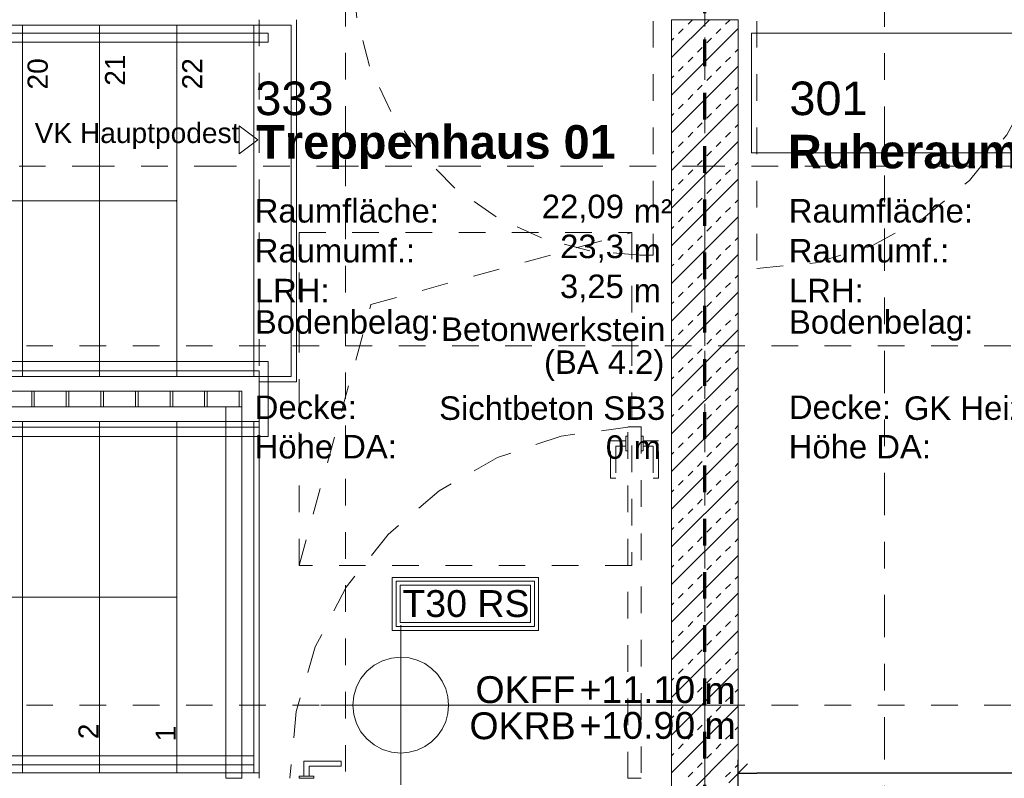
# Model space of a CAD drawing. Header units: metres. Extents: x -45.2 to 14.3, y -31.8 to 10.2.
# Tile 118 of 148: x -18.8 to -15.1, y -3 to -0.1. Entities that reach past the tile are written whole.
import ezdxf

# ---------------------------------------------------------------- set-up
doc = ezdxf.new("R2010")
doc.units = ezdxf.units.M
doc.header["$LTSCALE"] = 0.05
for name, pattern in [('Achsen 01', [5.291531, 3.175, -1.058062, 0.352704, -0.705764]), ('gestrichelt - 01', [2, 1, -1]), ('gestrichelt - 02', [4, 2, -2]), ('Raster 01', [2, 1, -1])]:
    doc.linetypes.add(name, pattern=pattern)
doc.layers.get('0').update_dxf_attribs({"lineweight": 25})
for name, color, linetype, lineweight in [('013_Beton und Stahlbetonarbeiten-340 Innenwände', 7, 'Continuous', 18), ('031_Metallbauarbeiten-340 Innentüren _ Elemente', 7, 'Continuous', 9), ('031_Metallbauarbeiten-340 Treppen Geländer', 7, 'Continuous', 9), ('AV1-Brandschutzkonzept-Brandschutzkonzept', 7, 'Continuous', 5), ('AV1-Einrichtung Bemaßung', 7, 'Continuous', 9), ('AV1-Schnitt Achsen', 7, 'Achsen 01', 18), ('AV1-Stempel-Raumstempel', 7, 'Continuous', 9), ('Keine', 7, 'Continuous', 9)]:
    doc.layers.add(name, color=color, linetype=linetype, lineweight=lineweight)
for name, color, linetype, lineweight, true_color in [('013_Beton und Stahlbetonarbeiten-350 Stahlbeton Treppe Ansicht', 7, 'Continuous', 9, 0xa6a6a6), ('032_Metallarbeiten-Fenster', 7, 'Continuous', 13, 0x444444), ('AV1-Achsen', 1, 'Achsen 01', 18, 0xff0000), ('AV1-Einrichtung', 7, 'Continuous', 9, 0xa6a6a6), ('AV1-Raster', 7, 'Raster 01', 9, 0xa6a6a6), ('Beschriftung', 7, 'Continuous', 9, 0x555555)]:
    doc.layers.add(name, color=color, linetype=linetype, lineweight=lineweight, true_color=true_color)
doc.styles.add('Arial', font='arial.ttf')
doc.styles.add('Arial (bold)', font='arialbd.ttf')

msp = doc.modelspace()

# ---------------------------------------------------------------- linework, layer by layer
at = {"color": 0, "linetype": 'Continuous', "lineweight": 15}
msp.add_line((-16.1104, -2.9914), (-16.0396, -2.9207), dxfattribs=at)
at = {"color": 0, "linetype": 'ByBlock', "lineweight": -2}
msp.add_line((-16.075, -2.956), (-16.0043, -2.956), dxfattribs=at)
at = {"layer": '013_Beton und Stahlbetonarbeiten-340 Innenwände', "color": 251, "linetype": 'Continuous', "lineweight": 13, "true_color": 0x4c4c4c}
for p, q in [((-16.1828, -0.125), (-16.325, -0.2672)), ((-16.3243, -0.125), (-16.325, -0.1257)), ((-16.2635, -0.1414), (-16.247, -0.125)), ((-16.122, -0.1414), (-16.1056, -0.125)), ((-16.075, -0.1586), (-16.325, -0.4086)), ((-16.2988, -0.1768), (-16.2811, -0.1591)), ((-16.1574, -0.1768), (-16.1397, -0.1591)), ((-16.325, -0.203), (-16.3165, -0.1945)), ((-16.1927, -0.2121), (-16.1751, -0.1945)), ((-16.2281, -0.2475), (-16.2104, -0.2298)), ((-16.0867, -0.2475), (-16.075, -0.2358)), ((-16.2635, -0.2828), (-16.2458, -0.2652)), ((-16.122, -0.2828), (-16.1044, -0.2652)), ((-16.075, -0.3), (-16.325, -0.55)), ((-16.2988, -0.3182), (-16.2811, -0.3005)), ((-16.1574, -0.3182), (-16.1397, -0.3005)), ((-16.325, -0.3444), (-16.3165, -0.3359)), ((-16.1927, -0.3536), (-16.1751, -0.3359)), ((-16.2635, -0.4243), (-16.2458, -0.4066)), ((-16.2281, -0.3889), (-16.2104, -0.3712)), ((-16.122, -0.4243), (-16.1044, -0.4066)), ((-16.0867, -0.3889), (-16.075, -0.3772)), ((-16.075, -0.4414), (-16.325, -0.6914)), ((-16.2988, -0.4596), (-16.2811, -0.4419)), ((-16.1574, -0.4596), (-16.1397, -0.4419)), ((-16.325, -0.4858), (-16.3165, -0.4773)), ((-16.1927, -0.495), (-16.1751, -0.4773)), ((-16.2281, -0.5303), (-16.2104, -0.5127)), ((-16.2635, -0.5657), (-16.2458, -0.548)), ((-16.122, -0.5657), (-16.1044, -0.548)), ((-16.0867, -0.5303), (-16.075, -0.5187)), ((-16.075, -0.5828), (-16.325, -0.8328)), ((-16.2988, -0.601), (-16.2811, -0.5834)), ((-16.1574, -0.601), (-16.1397, -0.5834)), ((-16.325, -0.6272), (-16.3165, -0.6187)), ((-16.1927, -0.6364), (-16.1751, -0.6187)), ((-16.2281, -0.6718), (-16.2104, -0.6541)), ((-16.0867, -0.6718), (-16.075, -0.6601)), ((-16.2635, -0.7071), (-16.2458, -0.6894)), ((-16.122, -0.7071), (-16.1044, -0.6894)), ((-16.075, -0.7243), (-16.325, -0.9743)), ((-16.2988, -0.7425), (-16.2811, -0.7248)), ((-16.1574, -0.7425), (-16.1397, -0.7248)), ((-16.325, -0.7687), (-16.3165, -0.7601)), ((-16.1927, -0.7778), (-16.1751, -0.7601)), ((-16.2281, -0.8132), (-16.2104, -0.7955)), ((-16.0867, -0.8132), (-16.075, -0.8015)), ((-16.2635, -0.8485), (-16.2458, -0.8309)), ((-16.122, -0.8485), (-16.1044, -0.8309)), ((-16.075, -0.8657), (-16.325, -1.1157)), ((-16.2988, -0.8839), (-16.2811, -0.8662)), ((-16.1574, -0.8839), (-16.1397, -0.8662)), ((-16.325, -0.9101), (-16.3165, -0.9016)), ((-16.1927, -0.9192), (-16.1751, -0.9016)), ((-16.2281, -0.9546), (-16.2104, -0.9369)), ((-16.0867, -0.9546), (-16.075, -0.9429)), ((-16.2635, -0.9899), (-16.2458, -0.9723)), ((-16.122, -0.9899), (-16.1044, -0.9723)), ((-16.075, -1.0071), (-16.325, -1.2571)), ((-16.2988, -1.0253), (-16.2811, -1.0076)), ((-16.1574, -1.0253), (-16.1397, -1.0076)), ((-16.325, -1.0515), (-16.3165, -1.043)), ((-16.1927, -1.0607), (-16.1751, -1.043)), ((-16.2281, -1.096), (-16.2104, -1.0783)), ((-16.0867, -1.096), (-16.075, -1.0843)), ((-16.2635, -1.1314), (-16.2458, -1.1137)), ((-16.122, -1.1314), (-16.1044, -1.1137)), ((-16.075, -1.1485), (-16.325, -1.3985)), ((-16.2988, -1.1667), (-16.2811, -1.149)), ((-16.1574, -1.1667), (-16.1397, -1.149)), ((-16.325, -1.1929), (-16.3165, -1.1844)), ((-16.2281, -1.2374), (-16.2104, -1.2198)), ((-16.1927, -1.2021), (-16.1751, -1.1844)), ((-16.2635, -1.2728), (-16.2458, -1.2551)), ((-16.122, -1.2728), (-16.1044, -1.2551)), ((-16.0867, -1.2374), (-16.075, -1.2258)), ((-16.075, -1.29), (-16.325, -1.54)), ((-16.2988, -1.3081), (-16.2811, -1.2905)), ((-16.1574, -1.3081), (-16.1397, -1.2905)), ((-16.325, -1.3343), (-16.3165, -1.3258)), ((-16.1927, -1.3435), (-16.1751, -1.3258)), ((-16.2281, -1.3789), (-16.2104, -1.3612)), ((-16.0867, -1.3789), (-16.075, -1.3672)), ((-16.2635, -1.4142), (-16.2458, -1.3965)), ((-16.122, -1.4142), (-16.1044, -1.3965)), ((-16.075, -1.4314), (-16.325, -1.6814)), ((-16.2988, -1.4496), (-16.2811, -1.4319)), ((-16.1574, -1.4496), (-16.1397, -1.4319)), ((-16.325, -1.4758), (-16.3165, -1.4672)), ((-16.1927, -1.4849), (-16.1751, -1.4672)), ((-16.2281, -1.5203), (-16.2104, -1.5026)), ((-16.0867, -1.5203), (-16.075, -1.5086)), ((-16.2635, -1.5556), (-16.2458, -1.538)), ((-16.122, -1.5556), (-16.1044, -1.538)), ((-16.075, -1.5728), (-16.325, -1.8228)), ((-16.2988, -1.591), (-16.2811, -1.5733)), ((-16.1574, -1.591), (-16.1397, -1.5733)), ((-16.325, -1.6172), (-16.3165, -1.6087)), ((-16.1927, -1.6263), (-16.1751, -1.6087)), ((-16.2281, -1.6617), (-16.2104, -1.644)), ((-16.0867, -1.6617), (-16.075, -1.65)), ((-16.2635, -1.6971), (-16.2458, -1.6794)), ((-16.122, -1.6971), (-16.1044, -1.6794)), ((-16.075, -1.7142), (-16.325, -1.9642)), ((-16.2988, -1.7324), (-16.2811, -1.7147)), ((-16.1574, -1.7324), (-16.1397, -1.7147)), ((-16.325, -1.7586), (-16.3165, -1.7501)), ((-16.1927, -1.7678), (-16.1751, -1.7501)), ((-16.2281, -1.8031), (-16.2104, -1.7854)), ((-16.0867, -1.8031), (-16.075, -1.7914)), ((-16.2635, -1.8385), (-16.2458, -1.8208)), ((-16.122, -1.8385), (-16.1044, -1.8208)), ((-16.075, -1.8556), (-16.325, -2.1056)), ((-16.2988, -1.8738), (-16.2811, -1.8562)), ((-16.1574, -1.8738), (-16.1397, -1.8562)), ((-16.325, -1.9), (-16.3165, -1.8915)), ((-16.1927, -1.9092), (-16.1751, -1.8915)), ((-16.2281, -1.9445), (-16.2104, -1.9269)), ((-16.0867, -1.9445), (-16.075, -1.9329)), ((-16.075, -1.9971), (-16.325, -2.2471)), ((-16.2988, -2.0153), (-16.2811, -1.9976)), ((-16.2635, -1.9799), (-16.2458, -1.9622)), ((-16.1574, -2.0153), (-16.1397, -1.9976)), ((-16.122, -1.9799), (-16.1044, -1.9622)), ((-16.325, -2.0414), (-16.3165, -2.0329)), ((-16.1927, -2.0506), (-16.1751, -2.0329)), ((-16.2281, -2.086), (-16.2104, -2.0683)), ((-16.2635, -2.1213), (-16.2458, -2.1036)), ((-16.122, -2.1213), (-16.1044, -2.1036)), ((-16.0867, -2.086), (-16.075, -2.0743)), ((-16.075, -2.1385), (-16.325, -2.3885)), ((-16.2988, -2.1567), (-16.2811, -2.139)), ((-16.1574, -2.1567), (-16.1397, -2.139)), ((-16.325, -2.1829), (-16.3165, -2.1744)), ((-16.1927, -2.192), (-16.1751, -2.1744)), ((-16.2281, -2.2274), (-16.2104, -2.2097)), ((-16.0867, -2.2274), (-16.075, -2.2157)), ((-16.2635, -2.2627), (-16.2458, -2.2451)), ((-16.122, -2.2627), (-16.1044, -2.2451)), ((-16.075, -2.2799), (-16.325, -2.5299)), ((-16.2988, -2.2981), (-16.2811, -2.2804)), ((-16.1574, -2.2981), (-16.1397, -2.2804)), ((-16.325, -2.3243), (-16.3165, -2.3158)), ((-16.1927, -2.3335), (-16.1751, -2.3158)), ((-16.2281, -2.3688), (-16.2104, -2.3511)), ((-16.0867, -2.3688), (-16.075, -2.3571)), ((-16.2635, -2.4042), (-16.2458, -2.3865)), ((-16.122, -2.4042), (-16.1044, -2.3865)), ((-16.075, -2.4213), (-16.325, -2.6713)), ((-16.2988, -2.4395), (-16.2811, -2.4218)), ((-16.1574, -2.4395), (-16.1397, -2.4218)), ((-16.325, -2.4657), (-16.3165, -2.4572)), ((-16.1927, -2.4749), (-16.1751, -2.4572)), ((-16.2281, -2.5102), (-16.2104, -2.4926)), ((-16.0867, -2.5102), (-16.075, -2.4985)), ((-16.2635, -2.5456), (-16.2458, -2.5279)), ((-16.122, -2.5456), (-16.1044, -2.5279)), ((-16.075, -2.5627), (-16.325, -2.8127)), ((-16.2988, -2.5809), (-16.2811, -2.5633)), ((-16.1574, -2.5809), (-16.1397, -2.5633)), ((-16.325, -2.6071), (-16.3165, -2.5986)), ((-16.1927, -2.6163), (-16.1751, -2.5986)), ((-16.2281, -2.6517), (-16.2104, -2.634)), ((-16.0867, -2.6517), (-16.075, -2.64)), ((-16.2635, -2.687), (-16.2458, -2.6693)), ((-16.122, -2.687), (-16.1044, -2.6693)), ((-16.075, -2.7042), (-16.325, -2.9542)), ((-16.2988, -2.7224), (-16.2811, -2.7047)), ((-16.1574, -2.7224), (-16.1397, -2.7047)), ((-16.325, -2.7485), (-16.3165, -2.74)), ((-16.1927, -2.7577), (-16.1751, -2.74)), ((-16.2635, -2.8284), (-16.2458, -2.8107)), ((-16.2281, -2.7931), (-16.2104, -2.7754)), ((-16.122, -2.8284), (-16.1044, -2.8107)), ((-16.0867, -2.7931), (-16.075, -2.7814)), ((-16.075, -2.8456), (-16.325, -3.0956)), ((-16.2988, -2.8638), (-16.2811, -2.8461)), ((-16.1574, -2.8638), (-16.1397, -2.8461)), ((-16.325, -2.89), (-16.3165, -2.8815)), ((-16.1927, -2.8991), (-16.1751, -2.8815)), ((-16.2281, -2.9345), (-16.2104, -2.9168)), ((-16.0867, -2.9345), (-16.075, -2.9228)), ((-16.2635, -2.9698), (-16.2458, -2.9522)), ((-16.122, -2.9698), (-16.1044, -2.9522))]:
    msp.add_line(p, q, dxfattribs=at)
at = {"layer": '013_Beton und Stahlbetonarbeiten-340 Innenwände'}
msp.add_lwpolyline([(-16.325, -5.525), (-16.325, -0.125), (-16.075, -0.125), (-16.075, -5.525)], close=True, dxfattribs=at)
at = {"layer": '013_Beton und Stahlbetonarbeiten-350 Stahlbeton Treppe Ansicht', "linetype": 'Continuous'}
for p, q in [((-17.755, -0.145), (-21.515, -0.145)), ((-18.765, -1.465), (-18.765, -0.145)), ((-18.475, -1.465), (-18.475, -0.145)), ((-18.185, -0.145), (-18.185, -1.465)), ((-17.895, -0.145), (-17.895, -1.465)), ((-17.755, -0.145), (-17.755, -1.465)), ((-17.875, -2.955), (-21.515, -2.955))]:
    msp.add_line(p, q, dxfattribs=at)
at = {"layer": '013_Beton und Stahlbetonarbeiten-350 Stahlbeton Treppe Ansicht', "color": 7, "linetype": 'Raster 01'}
msp.add_line((-17.875, -0.125), (-17.875, -2.975), dxfattribs=at)
at = {"layer": '013_Beton und Stahlbetonarbeiten-350 Stahlbeton Treppe Ansicht', "color": 252, "linetype": 'Continuous', "true_color": 0x888888}
for p, q in [((-21.515, -1.465), (-17.755, -1.465)), ((-21.515, -1.635), (-17.875, -1.635))]:
    msp.add_line(p, q, dxfattribs=at)
at = {"layer": '013_Beton und Stahlbetonarbeiten-350 Stahlbeton Treppe Ansicht', "color": 8, "true_color": 0x808080}
for p, q in [((-18.765, -2.955), (-18.765, -1.635)), ((-18.475, -1.635), (-18.475, -2.955)), ((-18.185, -2.955), (-18.185, -1.635)), ((-17.895, -2.955), (-17.895, -1.635))]:
    msp.add_line(p, q, dxfattribs=at)
at = {"layer": '013_Beton und Stahlbetonarbeiten-350 Stahlbeton Treppe Ansicht', "color": 7, "linetype": 'Continuous'}
msp.add_lwpolyline([(-17.735, -0.125), (-17.735, -1.485), (-17.875, -1.485), (-17.875, -1.62), (-17.875, -2.975)], dxfattribs=at)
at = {"layer": '013_Beton und Stahlbetonarbeiten-350 Stahlbeton Treppe Ansicht', "color": 7, "lineweight": 13}
msp.add_lwpolyline([(-17.95, -0.6285), (-17.88, -0.576), (-17.95, -0.5235)], close=True, dxfattribs=at)
at = {"layer": '013_Beton und Stahlbetonarbeiten-350 Stahlbeton Treppe Ansicht', "color": 8, "linetype": 'Continuous', "lineweight": 18, "true_color": 0x808080}
msp.add_lwpolyline([(-18.185, -0.805), (-22.1, -0.805), (-22.1, -2.295), (-18.185, -2.295)], dxfattribs=at)
at = {"layer": '013_Beton und Stahlbetonarbeiten-350 Stahlbeton Treppe Ansicht', "color": 8, "lineweight": 18, "true_color": 0x808080}
msp.add_lwpolyline([(-18.187, -0.8038), (-18.185, -0.805), (-18.187, -0.8062)], close=True, dxfattribs=at)
at = {"layer": '013_Beton und Stahlbetonarbeiten-350 Stahlbeton Treppe Ansicht', "color": 8, "linetype": 'Continuous', "lineweight": 18, "true_color": 0x808080}
msp.add_circle((-18.185, -2.295), 0.001, dxfattribs=at)
at = {"layer": '031_Metallbauarbeiten-340 Innentüren _ Elemente', "color": 253, "linetype": 'gestrichelt - 01', "lineweight": 9, "true_color": 0xa6a6a6}
msp.add_lwpolyline([(-16.49, -1.6559), (-16.7403, -1.6896), (-16.9796, -1.7703), (-17.1991, -1.8951), (-17.3909, -2.0595), (-17.5478, -2.2573), (-17.6642, -2.4814), (-17.7358, -2.7236), (-17.76, -2.975)], dxfattribs=at)
for points in [[(-16.44, -2.975), (-16.49, -2.975), (-16.49, -1.655), (-16.44, -1.655)], [(-16.4975, -1.69), (-16.49, -1.69), (-16.49, -1.745), (-16.4975, -1.745)], [(-16.44, -1.69), (-16.4325, -1.69), (-16.4325, -1.745), (-16.44, -1.745)], [(-16.4975, -1.7075), (-16.4975, -1.7275), (-16.535, -1.7275), (-16.535, -1.8475), (-16.555, -1.8475), (-16.555, -1.7075)], [(-16.4325, -1.7075), (-16.4325, -1.7275), (-16.395, -1.7275), (-16.395, -1.8475), (-16.375, -1.8475), (-16.375, -1.7075)]]:
    msp.add_lwpolyline(points, close=True, dxfattribs=at)
at = {"layer": '031_Metallbauarbeiten-340 Innentüren _ Elemente'}
for points in [[(-17.7075, -2.9675), (-17.6875, -2.9675), (-17.6875, -2.93), (-17.5675, -2.93), (-17.5675, -2.91), (-17.7075, -2.91)], [(-17.725, -2.975), (-17.725, -2.9675), (-17.67, -2.9675), (-17.67, -2.975)]]:
    msp.add_lwpolyline(points, close=True, dxfattribs=at)
at = {"layer": '031_Metallbauarbeiten-340 Treppen Geländer', "color": 253, "linetype": 'Continuous', "lineweight": 9, "true_color": 0xa6a6a6}
for points in [[(-21.375, -0.21), (-18.185, -0.21), (-18.185, -0.175), (-21.375, -0.175)], [(-18.185, -0.175), (-18.185, -0.21), (-17.8413, -0.21), (-17.8413, -0.175)], [(-21.375, -1.4444), (-18.185, -1.4444), (-18.185, -1.4094), (-21.375, -1.4094)], [(-21.085, -1.6906), (-17.895, -1.6906), (-17.895, -1.6556), (-21.085, -1.6556)], [(-21.085, -2.89), (-17.895, -2.89), (-17.895, -2.925), (-21.085, -2.925)]]:
    msp.add_lwpolyline(points, close=True, dxfattribs=at)
at = {"layer": '031_Metallbauarbeiten-340 Treppen Geländer', "color": 8, "linetype": 'Continuous', "lineweight": 13, "true_color": 0x808080}
for points in [[(-18.185, -1.4094), (-17.8413, -1.4094), (-17.8413, -1.6906), (-17.895, -1.6906), (-17.895, -1.6556), (-17.875, -1.6556), (-17.875, -1.4444), (-18.185, -1.4444)], [(-21.33, -1.52), (-17.94, -1.52), (-17.94, -1.58), (-21.33, -1.58)], [(-18, -1.58), (-17.94, -1.58), (-17.94, -2.975), (-18, -2.975)]]:
    msp.add_lwpolyline(points, close=True, dxfattribs=at)
at = {"layer": '031_Metallbauarbeiten-340 Treppen Geländer', "color": 7, "linetype": 'Continuous', "lineweight": 13}
for points in [[(-18.73, -1.52), (-18.72, -1.52), (-18.72, -1.58), (-18.73, -1.58)], [(-18.6, -1.52), (-18.59, -1.52), (-18.59, -1.58), (-18.6, -1.58)], [(-18.47, -1.52), (-18.46, -1.52), (-18.46, -1.58), (-18.47, -1.58)], [(-18.34, -1.52), (-18.33, -1.52), (-18.33, -1.58), (-18.34, -1.58)], [(-18.21, -1.52), (-18.2, -1.52), (-18.2, -1.58), (-18.21, -1.58)], [(-18.08, -1.52), (-18.07, -1.52), (-18.07, -1.58), (-18.08, -1.58)], [(-17.95, -1.52), (-17.94, -1.52), (-17.94, -1.58), (-17.95, -1.58)]]:
    msp.add_lwpolyline(points, close=True, dxfattribs=at)
at = {"layer": '032_Metallarbeiten-Fenster', "color": 7, "linetype": 'gestrichelt - 01', "lineweight": 18}
msp.add_line((-16.005, 0.07), (-16.005, -1.06), dxfattribs=at)
for points in [[(-16.395, 0.07), (-16.395, -1.01), (-16.445, -1.01), (-16.445, -1.01), (-16.6325, -0.9936), (-16.8144, -0.9449), (-16.985, -0.8653), (-17.1392, -0.7573), (-17.2723, -0.6242), (-17.3803, -0.47), (-17.4599, -0.2994), (-17.5086, -0.1175), (-17.525, 0.07)], [(-16.005, -1.06), (-15.7845, -1.0383), (-15.5726, -0.974), (-15.3772, -0.8696), (-15.206, -0.729), (-15.0654, -0.5578), (-14.961, -0.3624), (-14.8967, -0.1505), (-14.875, 0.07)]]:
    msp.add_lwpolyline(points, dxfattribs=at)
at = {"layer": 'AV1-Achsen'}
msp.add_line((-16.2, -26.5), (-16.2, 4.9), dxfattribs=at)
at = {"layer": 'AV1-Brandschutzkonzept-Brandschutzkonzept', "color": 14, "linetype": 'gestrichelt - 01', "lineweight": 70, "true_color": 0xaa0000}
msp.add_line((-16.2, -3.1), (-16.2, 0), dxfattribs=at)
at = {"layer": 'AV1-Brandschutzkonzept-Brandschutzkonzept', "color": 7, "linetype": 'Continuous'}
msp.add_lwpolyline([(-17.375, -2.42), (-17.375, -2.22), (-16.825, -2.22), (-16.825, -2.42)], close=True, dxfattribs=at)
at = {"layer": 'AV1-Brandschutzkonzept-Brandschutzkonzept', "color": 12, "linetype": 'Continuous', "true_color": 0xdd0000}
for points in [[(-17.36, -2.405), (-16.84, -2.405), (-16.84, -2.235), (-17.36, -2.235)], [(-16.855, -2.25), (-16.855, -2.39), (-17.345, -2.39), (-17.345, -2.25)]]:
    msp.add_lwpolyline(points, close=True, dxfattribs=at)
at = {"layer": 'AV1-Einrichtung'}
msp.add_lwpolyline([(-16.025, -0.175), (-13.675, -0.175), (-13.675, -0.625), (-16.025, -0.625)], close=True, dxfattribs=at)
at = {"layer": 'AV1-Einrichtung Bemaßung', "color": 0, "lineweight": -2}
for p, q in [((-16.075, -3.056), (-16.075, -2.906)), ((-13.6957, -2.956), (-16.0043, -2.956))]:
    msp.add_line(p, q, dxfattribs=at)
at = {"layer": 'AV1-Raster'}
for p, q in [((-17.55, -22.95), (-17.55, 1.35)), ((-16.2, -22.95), (-16.2, 1.35)), ((1.35, -1.35), (-40.5, -1.35)), ((1.35, -2.7), (-40.5, -2.7))]:
    msp.add_line(p, q, dxfattribs=at)
at = {"layer": 'AV1-Schnitt Achsen'}
for p, q in [((-15.525, -26.3), (-15.525, 4.7)), ((-43.35, -0.675), (4.2, -0.675))]:
    msp.add_line(p, q, dxfattribs=at)
at = {"layer": 'Beschriftung', "linetype": 'gestrichelt - 02', "lineweight": 18}
msp.add_lwpolyline([(-17.725, -0.925), (-16.475, -0.925), (-16.475, -2.175), (-17.725, -2.175)], close=True, dxfattribs=at)
msp.add_lwpolyline([(-17.725, -2.175), (-17.4549, -1.1951), (-16.475, -0.925)], dxfattribs=at)
at = {"layer": 'Defpoints', "color": 0, "lineweight": 0}
msp.add_line((-16.075, -2.956), (-16.075, -2.956), dxfattribs=at)
at = {"layer": 'Keine', "color": 7, "linetype": 'Continuous', "lineweight": 13}
for p, q in [((-17.343, -2.4), (-17.343, -3)), ((-17.643, -2.7), (-16.093, -2.7))]:
    msp.add_line(p, q, dxfattribs=at)
for points in [[(-17.523, -2.7), (-17.343, -2.7), (-17.343, -2.52), (-17.343, -2.52), (-17.3782, -2.5235), (-17.4119, -2.5337), (-17.443, -2.5503), (-17.4703, -2.5727), (-17.4927, -2.6), (-17.5093, -2.6311), (-17.5196, -2.6649)], [(-17.343, -2.52), (-17.343, -2.7), (-17.163, -2.7), (-17.163, -2.7), (-17.1658, -2.6687), (-17.1739, -2.6384), (-17.1872, -2.61), (-17.2052, -2.5843), (-17.2273, -2.5621), (-17.253, -2.5441), (-17.2815, -2.5309), (-17.3118, -2.5227)], [(-17.523, -2.7), (-17.5196, -2.7351), (-17.5093, -2.7689), (-17.4927, -2.8), (-17.4703, -2.8273), (-17.443, -2.8497), (-17.4119, -2.8663), (-17.3782, -2.8765), (-17.343, -2.88), (-17.343, -2.7)], [(-17.343, -2.7), (-17.343, -2.88), (-17.343, -2.88), (-17.3118, -2.8773), (-17.2815, -2.8691), (-17.253, -2.8559), (-17.2273, -2.8379), (-17.2052, -2.8157), (-17.1872, -2.79), (-17.1739, -2.7616), (-17.1658, -2.7313), (-17.163, -2.7)]]:
    msp.add_lwpolyline(points, close=True, dxfattribs=at)

# ---------------------------------------------------------------- texts
at = {"layer": '013_Beton und Stahlbetonarbeiten-350 Stahlbeton Treppe Ansicht', "attachment_point": 7, "rotation": 90, "style": 'Arial'}
for s, insert, char_height in [('20', (-18.6687, -0.3875), 0.07565), ('21', (-18.3787, -0.3732), 0.07565), ('22', (-18.0887, -0.387), 0.07565), ('2', (-18.4785, -2.8281), 0.0757), ('1', (-18.1885, -2.8365), 0.0757)]:
    msp.add_mtext(s, dxfattribs=dict(at, insert=insert, char_height=char_height))
at = {"layer": '013_Beton und Stahlbetonarbeiten-350 Stahlbeton Treppe Ansicht', "color": 7, "insert": (-18.7189, -0.6111), "char_height": 0.075654, "attachment_point": 7, "style": 'Arial'}
msp.add_mtext('VK Hauptpodest', dxfattribs=at)
at = {"layer": 'AV1-Brandschutzkonzept-Brandschutzkonzept', "color": 12, "true_color": 0xdd0000, "insert": (-17.3368, -2.3704), "char_height": 0.10087, "attachment_point": 7, "style": 'Arial'}
msp.add_mtext('T30 RS', dxfattribs=at)
at = {"layer": 'AV1-Stempel-Raumstempel', "attachment_point": 7}
for s, insert, char_height, style in [('333', (-17.8895, -0.4853), 0.12609, 'Arial'), ('301', (-15.8824, -0.4853), 0.12609, 'Arial'), ('Treppenhaus 01', (-17.8859, -0.6853), 0.12609, 'Arial (bold)'), ('Ruheraum 01', (-15.8879, -0.6853), 0.12609, 'Arial (bold)'), ('Raumfläche:', (-17.8918, -0.8883), 0.088263, 'Arial'), ('22,09', (-16.8128, -0.8872), 0.08826, 'Arial'), ('m²', (-16.4678, -0.8879), 0.08826, 'Arial'), ('Raumfläche:', (-15.8847, -0.8883), 0.088263, 'Arial'), ('Raumumf.:', (-17.8918, -1.0383), 0.08826, 'Arial'), ('23,3', (-16.7441, -1.0372), 0.08826, 'Arial'), ('Raumumf.:', (-15.8847, -1.0383), 0.08826, 'Arial'), ('m', (-16.4678, -1.0368), 0.0883, 'Arial'), ('LRH:', (-17.8912, -1.1868), 0.08826, 'Arial'), ('3,25', (-16.7447, -1.1872), 0.08826, 'Arial'), ('LRH:', (-15.884, -1.1868), 0.08826, 'Arial'), ('m', (-16.4678, -1.1868), 0.0883, 'Arial'), ('Bodenbelag:', (-17.8912, -1.3313), 0.088263, 'Arial'), ('Betonwerkstein', (-17.1914, -1.3331), 0.088263, 'Arial'), ('Bodenbelag:', (-15.884, -1.3313), 0.088263, 'Arial'), ('(BA 4.2)', (-16.8046, -1.4822), 0.08826, 'Arial'), ('Decke:', (-17.8917, -1.6264), 0.08826, 'Arial'), ('Sichtbeton SB3', (-17.1988, -1.6297), 0.088263, 'Arial'), ('Decke:', (-15.8845, -1.6264), 0.08826, 'Arial'), ('GK Heiz-/Kühldecke', (-15.4523, -1.6297), 0.088263, 'Arial'), ('Höhe DA:', (-17.892, -1.7745), 0.08826, 'Arial'), ('0', (-16.5724, -1.7761), 0.0883, 'Arial'), ('Höhe DA:', (-15.8849, -1.7745), 0.08826, 'Arial'), ('m', (-16.4678, -1.7758), 0.0883, 'Arial')]:
    msp.add_mtext(s, dxfattribs=dict(at, insert=insert, char_height=char_height, style=style))
at = {"layer": 'Keine', "color": 7, "attachment_point": 7, "style": 'Arial'}
for s, insert, char_height in [('OKFF', (-17.0623, -2.6937), 0.10087), ('+11.10', (-16.6712, -2.6937), 0.10087), ('m', (-16.2013, -2.6954), 0.1009), ('OKRB', (-17.0849, -2.8295), 0.10087), ('+10.90', (-16.6712, -2.8281), 0.10087), ('m', (-16.2013, -2.8277), 0.1009)]:
    msp.add_mtext(s, dxfattribs=dict(at, insert=insert, char_height=char_height))

doc.saveas('drawing.dxf')
